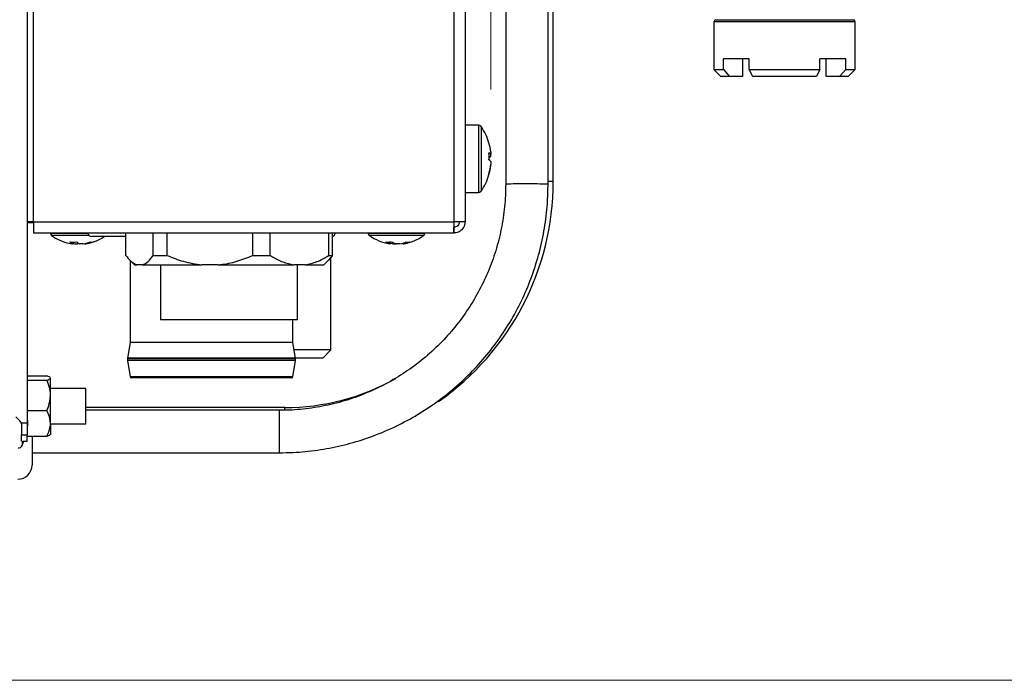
# Paper-space layout 'Specification Drawing' of a CAD drawing. Header units: millimetres. Extents: x 0 to 420, y 0 to 297.
# Tile 22 of 38: x 123 to 139, y 179 to 189. Entities that reach past the tile are written whole.
import ezdxf

# ---------------------------------------------------------------- set-up
doc = ezdxf.new("R2010")
doc.units = ezdxf.units.MM
doc.styles.add('SLDTEXTSTYLE0', font='TXT', dxfattribs={"width": 0.75})
doc.dimstyles.new('SLDDIMSTYLE2', dxfattribs={"dimtxt": 3.5, "dimasz": 3.302, "dimexe": 0, "dimexo": 0.0625, "dimgap": 0.875, "dimtad": 1, "dimlfac": 9, "dimrnd": 1e-09, "dimzin": 12, "dimdsep": 46, "dimtxsty": 'SLDTEXTSTYLE0', "dimsah": 1, "dimcen": 0.09, "dimadec": 0, "dimazin": 3, "dimtfac": 1, "dimtofl": 0, "dimtmove": 0, "dimatfit": 3, "dimfxl": 0, "dimfrac": 2, "dimtolj": 1, "dimtzin": 12, "dimarcsym": 0})
doc.dimstyles.new('SLDDIMSTYLE9', dxfattribs={"dimtxt": 3.5, "dimasz": 3.302, "dimexe": 0, "dimexo": 0.0625, "dimgap": 0.875, "dimtad": 1, "dimdec": 0, "dimlfac": 9, "dimrnd": 1e-09, "dimzin": 12, "dimdsep": 46, "dimtxsty": 'SLDTEXTSTYLE0', "dimsah": 1, "dimcen": 0.09, "dimadec": 0, "dimazin": 3, "dimtfac": 1, "dimtdec": 0, "dimtofl": 0, "dimtmove": 0, "dimatfit": 3, "dimfxl": 0, "dimfrac": 2, "dimtolj": 1, "dimtzin": 12, "dimarcsym": 0})

# ---------------------------------------------------------------- blocks, each defined once
blk = doc.blocks.new('_D_13')
at = {"color": 8, "linetype": 'Continuous', "lineweight": 0}
for p, q in [((67.578, 210.837), (67.578, 271.817)), ((130.793, 187.882), (130.793, 271.817)), ((130.793, 270.817), (67.578, 270.817))]:
    blk.add_line(p, q, dxfattribs=at)
at = {"color": 8, "linetype": 'Continuous', "lineweight": 18}
for points in [[(67.578, 270.817), (70.88, 270.309), (70.88, 271.325)], [(130.793, 270.817), (127.491, 271.325), (127.491, 270.309)]]:
    blk.add_solid(points, dxfattribs=at)
at = {"color": 8, "linetype": 'Continuous', "lineweight": 18, "char_height": 3.5, "attachment_point": 1, "style": 'SLDTEXTSTYLE0'}
for s, insert in [('570', (90.528, 275.33)), ('mm', (98.287, 275.33)), ('DEPTH', (91.826, 269.774))]:
    blk.add_mtext(s, dxfattribs=dict(at, insert=insert))
blk = doc.blocks.new('_D_14')
at = {"color": 8, "linetype": 'Continuous', "lineweight": 0}
for p, q in [((131.456, 259.237), (148.303, 259.237)), ((147.303, 259.237), (147.303, 178.593)), ((122.718, 178.593), (148.303, 178.593))]:
    blk.add_line(p, q, dxfattribs=at)
at = {"color": 8, "linetype": 'Continuous', "lineweight": 18}
for points in [[(147.303, 259.237), (146.795, 255.935), (147.811, 255.935)], [(147.303, 178.593), (147.811, 181.895), (146.795, 181.895)]]:
    blk.add_solid(points, dxfattribs=at)
at = {"color": 8, "linetype": 'Continuous', "lineweight": 18, "char_height": 3.5, "attachment_point": 1, "rotation": 90, "style": 'SLDTEXTSTYLE0'}
for s, insert in [('720 - 750mm', (142.79, 205.434)), ('HEIGHT', (148.346, 211.639))]:
    blk.add_mtext(s, dxfattribs=dict(at, insert=insert))

psp = doc.layouts.new('Specification Drawing')

# ---------------------------------------------------------------- linework, layer by layer
at = {"color": 7, "linetype": 'Continuous', "lineweight": 25}
for p, q in [((130.3893, 252.042), (130.3893, 185.8036)), ((123.6004, 185.8036), (123.6004, 251.859)), ((130.2116, 251.911), (130.2116, 185.8036)), ((123.5004, 251.5825), (123.5004, 182.6377)), ((131.028, 199.1699), (131.028, 186.393)), ((131.6947, 186.393), (131.6947, 193.4203)), ((131.776, 186.437), (131.776, 193.3731)), ((134.3038, 188.9487), (134.3038, 188.1987)), ((136.526, 188.9487), (134.3038, 188.9487)), ((134.3316, 188.9765), (136.4982, 188.9765)), ((134.6625, 188.9802), (136.1674, 188.9802)), ((136.526, 188.1987), (136.526, 188.9487)), ((134.8594, 188.3654), (134.4527, 188.3654)), ((134.4527, 188.1987), (134.4527, 188.3654)), ((134.7606, 188.0876), (134.7606, 188.3654)), ((134.8594, 188.1987), (134.8594, 188.3654)), ((136.3772, 188.3654), (135.9705, 188.3654)), ((135.9705, 188.1987), (135.9705, 188.3654)), ((136.0692, 188.0876), (136.0692, 188.3654)), ((136.3772, 188.1987), (136.3772, 188.3654)), ((134.3038, 188.1987), (134.4149, 188.0876)), ((134.3038, 188.1987), (134.4527, 188.1987)), ((134.4527, 188.1987), (134.5489, 188.0876)), ((134.9149, 188.0876), (134.8594, 188.1987)), ((134.8594, 188.1987), (135.9705, 188.1987)), ((135.9705, 188.1987), (135.9149, 188.0876)), ((136.2809, 188.0876), (136.3772, 188.1987)), ((136.3772, 188.1987), (136.526, 188.1987)), ((136.4149, 188.0876), (136.526, 188.1987)), ((134.5489, 188.0876), (134.4149, 188.0876)), ((134.7606, 188.0876), (134.5489, 188.0876)), ((135.9149, 188.0876), (134.9149, 188.0876)), ((136.2809, 188.0876), (136.0692, 188.0876)), ((136.4149, 188.0876), (136.2809, 188.0876)), ((130.6011, 187.3203), (130.3893, 187.3203)), ((130.6011, 187.3203), (130.6011, 186.2648)), ((130.6422, 187.2988), (130.6422, 186.2863)), ((130.7661, 187.0365), (130.7663, 187.0366)), ((130.7929, 186.9005), (130.7929, 186.8649)), ((130.7929, 186.8332), (130.7929, 186.8657)), ((130.7929, 186.7519), (130.7929, 186.7028)), ((130.7929, 186.6846), (130.7929, 186.7028)), ((130.7663, 186.5485), (130.7661, 186.5486)), ((131.776, 186.437), (131.6947, 186.437)), ((130.3893, 186.2648), (130.6011, 186.2648)), ((123.6004, 185.8036), (123.5004, 185.8036)), ((123.5004, 185.7925), (123.6004, 185.7925)), ((123.6004, 185.8036), (130.2116, 185.8036)), ((123.6004, 185.8036), (123.6004, 185.6259)), ((130.3893, 185.8036), (130.2116, 185.8036)), ((130.2116, 185.6259), (130.2116, 185.7148)), ((130.21, 185.6259), (123.6004, 185.6259)), ((123.8671, 185.6259), (123.8671, 185.6209)), ((124.4562, 185.6209), (123.8671, 185.6209)), ((124.4703, 185.5887), (123.8834, 185.5887)), ((125.0535, 185.5703), (124.5116, 185.5703)), ((125.0535, 185.2725), (125.0535, 185.6259)), ((125.4856, 185.2725), (125.4856, 185.6259)), ((125.701, 185.2725), (125.701, 185.6259)), ((127.0516, 185.2725), (127.0516, 185.6259)), ((127.3258, 185.2725), (127.3258, 185.6259)), ((128.2442, 185.2725), (128.2442, 185.6259)), ((128.303, 185.2725), (128.303, 185.6259)), ((128.8671, 185.6259), (128.8671, 185.6209)), ((129.756, 185.6209), (128.8671, 185.6209)), ((129.7397, 185.5887), (128.8834, 185.5887)), ((129.756, 185.6209), (129.756, 185.6259)), ((130.2116, 185.6259), (130.21, 185.6259)), ((124.222, 185.4568), (124.2006, 185.4568)), ((124.2441, 185.4568), (124.2952, 185.4568)), ((124.2946, 185.4773), (124.2952, 185.4568)), ((124.3791, 185.4568), (124.3279, 185.4568)), ((124.4011, 185.4568), (124.4225, 185.4568)), ((129.2109, 185.4568), (129.1995, 185.4568)), ((129.2621, 185.4568), (129.3067, 185.4568)), ((129.361, 185.4568), (129.3067, 185.4568)), ((129.4122, 185.4568), (129.4237, 185.4568)), ((125.4856, 185.2725), (125.701, 185.2725)), ((127.0516, 185.2725), (127.3258, 185.2725)), ((128.303, 185.2725), (128.2402, 185.2008)), ((128.2442, 185.2725), (128.303, 185.2725)), ((128.2804, 183.7881), (128.2804, 185.2468)), ((125.1152, 185.1997), (125.189, 185.1259)), ((125.1227, 185.1922), (125.1227, 183.9056)), ((125.189, 185.1259), (125.228, 185.1259)), ((125.3111, 185.1259), (125.228, 185.1259)), ((125.3111, 185.1259), (126.2465, 185.1259)), ((125.6004, 185.1259), (125.6004, 184.2592)), ((126.5061, 185.1259), (126.2465, 185.1259)), ((126.5061, 185.1259), (127.6967, 185.1259)), ((127.8732, 185.1259), (127.6967, 185.1259)), ((127.756, 184.2592), (127.756, 185.1259)), ((127.8732, 185.1259), (128.1675, 185.1259)), ((128.1675, 185.1259), (128.2413, 185.1997)), ((127.756, 184.2592), (125.6004, 184.2592)), ((127.6782, 183.9056), (127.6782, 184.2592)), ((125.1223, 183.9017), (125.0789, 183.6555)), ((127.6786, 183.9017), (125.1223, 183.9017)), ((127.6782, 183.9056), (125.1227, 183.9056)), ((127.722, 183.6555), (127.6786, 183.9017)), ((128.2804, 183.7881), (127.6986, 183.7881)), ((128.1516, 183.6592), (128.2804, 183.7881)), ((125.0786, 183.6517), (125.0786, 183.627)), ((127.7223, 183.6517), (125.0786, 183.6517)), ((127.7223, 183.627), (125.0786, 183.627)), ((127.722, 183.6555), (125.0789, 183.6555)), ((125.0789, 183.6235), (125.1197, 183.3668)), ((127.722, 183.6235), (125.0789, 183.6235)), ((127.6812, 183.3668), (127.722, 183.6235)), ((128.1516, 183.6592), (127.7213, 183.6592)), ((127.7223, 183.627), (127.7223, 183.6517)), ((123.5004, 183.3777), (123.8116, 183.3777)), ((123.5004, 183.3109), (123.8116, 183.3109)), ((123.8671, 183.0739), (123.8671, 183.3443)), ((127.6812, 183.3668), (125.1197, 183.3668)), ((127.6593, 183.3481), (125.1416, 183.3481)), ((124.4227, 183.1814), (123.8671, 183.1814)), ((123.8671, 182.6332), (123.8671, 183.0739)), ((124.4227, 182.6259), (124.4227, 183.1814)), ((123.5004, 182.8369), (123.8116, 182.8369)), ((127.5538, 182.8814), (124.4227, 182.8814)), ((127.4724, 182.8377), (124.4227, 182.8377)), ((127.4724, 182.5216), (127.4724, 182.8377)), ((127.5538, 182.8436), (127.5538, 182.8814)), ((123.3839, 182.6728), (123.3227, 182.7356)), ((123.4116, 182.6377), (123.3839, 182.6728)), ((123.5004, 182.6377), (123.4116, 182.6377)), ((123.4116, 182.6377), (123.4116, 182.4512)), ((123.5004, 182.6377), (123.5004, 182.4512)), ((123.8671, 182.6332), (123.8671, 182.4592)), ((123.8671, 182.6259), (124.4227, 182.6259)), ((123.4116, 182.4512), (123.5004, 182.4512)), ((123.4116, 182.3536), (123.4116, 182.4512)), ((123.5004, 182.3536), (123.5004, 182.4512)), ((127.4724, 182.1711), (127.4724, 182.5216)), ((123.4116, 182.3536), (123.5004, 182.3536)), ((123.4227, 182.2858), (123.4473, 182.3536)), ((123.4227, 182.3536), (123.4227, 182.2858)), ((123.5004, 182.4296), (123.8116, 182.4296)), ((123.5782, 182.4296), (123.5782, 181.9759)), ((123.5782, 182.1711), (127.4724, 182.1711))]:
    psp.add_line(p, q, dxfattribs=at)
at = {"color": 7, "linetype": 'Continuous', "lineweight": 25, "flags": 128}
for points in [[(130.7655, 186.7925), (130.7659, 186.7821), (130.7661, 186.7731)], [(124.2219, 185.4605), (124.2295, 185.4592), (124.2441, 185.4568)]]:
    psp.add_lwpolyline(points, dxfattribs=at)
at = {"color": 7, "linetype": 'Continuous', "lineweight": 25}
for centre, radius, start, end in [((134.3316, 188.9487), 0.0278, 90, 180), ((134.6486, 189.0043), 0.0278, 270, 300), ((136.1813, 189.0043), 0.0278, 240, 270), ((136.4982, 188.9487), 0.0278, 0, 90), ((130.6011, 187.2703), 0.05, 34.71791, 90), ((129.9116, 186.7925), 0.8889, 16.12048, 34.71791), ((130.7475, 187.0341), 0.0188, 7.40458, 24.14047), ((129.9326, 186.8015), 0.866, 6.56484, 16.11059), ((130.7262, 186.8106), 0.086, 39.13126, 63.48622), ((129.8146, 186.8311), 0.9517, 356.59642, 3.40358), ((130.7262, 186.8875), 0.086, 296.51378, 320.86874), ((129.7899, 186.7925), 0.9764, 358.85769, 1.14231), ((130.7262, 186.6976), 0.086, 39.13126, 63.48622), ((129.9326, 186.8018), 0.866, 343.88941, 353.43516), ((129.9326, 186.7836), 0.866, 343.88941, 353.43516), ((129.9116, 186.7925), 0.8889, 325.28209, 343.87952), ((130.741, 186.5524), 0.0253, 339.00907, 20.99093), ((127.5538, 186.437), 4.2222, 304.92077, 0), ((131.2517, 181.0767), 5.3211, 88.96416, 92.40982), ((131.4374, 178.8062), 7.5912, 88.05802, 90.67547), ((130.6011, 186.3148), 0.05, 270, 325.28209), ((123.9071, 185.6209), 0.04, 180, 233.64163), ((124.3116, 186.1703), 0.7222, 233.64163, 257.9453), ((124.5116, 185.6259), 0.0556, 180, 270), ((124.3116, 186.1703), 0.7222, 282.0547, 303.82216), ((128.2893, 185.6259), 0.0556, 284.20168, 0), ((128.9071, 185.6209), 0.04, 180, 233.64163), ((129.3116, 186.1703), 0.7222, 233.64163, 261.06877), ((129.3116, 186.1703), 0.7222, 278.93123, 306.35837), ((129.716, 185.6209), 0.04, 306.35837, 0), ((124.2903, 186.0709), 0.6206, 257.94385, 261.6881), ((124.2279, 186.1658), 0.6829, 265.55355, 274.44645), ((124.2755, 185.5999), 0.1528, 228.81444, 249.4928), ((124.3814, 185.5999), 0.1528, 228.81444, 249.4928), ((124.2514, 185.5791), 0.1299, 289.71495, 297.60323), ((124.2887, 186.0744), 0.6241, 278.32621, 289.19295), ((124.3321, 186.0744), 0.6241, 278.32621, 289.19295), ((124.5156, 185.5985), 0.1156, 259.17933, 280.82067), ((129.191, 186.0422), 0.5593, 265.08624, 274.91376), ((129.2733, 185.7033), 0.2543, 239.19255, 255.80426), ((129.3443, 185.9651), 0.5148, 254.99926, 260.82061), ((129.3691, 185.7033), 0.2543, 239.19255, 255.80426), ((129.2776, 185.971), 0.5209, 279.21416, 291.07309), ((129.3402, 185.971), 0.5209, 279.21416, 291.07309), ((129.4962, 185.7222), 0.2393, 262.48429, 277.51571), ((125.1004, 183.9056), 0.0222, 350, 0), ((127.7004, 183.9056), 0.0222, 180, 190), ((125.1008, 183.6517), 0.0222, 170, 180), ((125.1008, 183.627), 0.0222, 180, 189.0376), ((127.7001, 183.6517), 0.0222, 0, 10), ((127.7001, 183.627), 0.0222, 350.9624, 0), ((125.1416, 183.3703), 0.0222, 189.0376, 270), ((127.5538, 186.437), 3.5556, 270, 299.39205), ((127.6593, 183.3703), 0.0222, 270, 350.9624), ((123.3688, 182.3054), 0.0573, 258.43435, 340), ((123.356, 181.9759), 0.2222, 270, 0)]:
    psp.add_arc(centre, radius, start, end, dxfattribs=at)
for points, knots in [([(127.4724, 182.1711), (127.5427, 182.1721), (127.7413, 182.1751), (128.0672, 182.2075), (128.4459, 182.2787), (128.8166, 182.3846), (129.1761, 182.5236), (129.5215, 182.6949), (129.8498, 182.8968), (130.1584, 183.1279), (130.4446, 183.3861), (130.7062, 183.6693), (130.9408, 183.9751), (131.1466, 184.301), (131.3219, 184.6443), (131.4652, 185.0022), (131.5754, 185.3716), (131.6509, 185.7495), (131.6891, 186.0913), (131.6931, 186.3063), (131.6947, 186.393)], [0, 0, 0, 0, 0.0317983, 0.0898462, 0.1479082, 0.2059702, 0.2640322, 0.3220942, 0.3801561, 0.438218, 0.4962799, 0.5543418, 0.6124036, 0.6704653, 0.728527, 0.7865887, 0.8446504, 0.902712, 0.9607736, 1, 1, 1, 1]), ([(131.028, 186.393), (131.0271, 186.3338), (131.0244, 186.157), (130.9939, 185.8633), (130.9244, 185.5165), (130.8202, 185.1783), (130.6832, 184.8521), (130.5144, 184.5411), (130.3156, 184.2484), (130.0888, 183.9769), (129.8361, 183.7292), (129.5601, 183.5078), (129.2635, 183.3149), (128.9492, 183.1524), (128.6203, 183.0219), (128.2801, 182.9246), (127.9319, 182.8618), (127.6612, 182.8395), (127.508, 182.8381), (127.4724, 182.8377)], [0, 0, 0, 0, 0.0318003, 0.0950564, 0.1583319, 0.2216074, 0.2848829, 0.3481583, 0.4114337, 0.474709, 0.5379843, 0.6012595, 0.6645346, 0.7278097, 0.7910847, 0.8543597, 0.9176346, 0.9809095, 1, 1, 1, 1]), ([(129.2109, 185.4568), (129.2113, 185.4663), (129.2119, 185.4785), (129.2124, 185.4907), (129.2126, 185.4933)], [0, 0, 0, 0, 0.7811372, 1, 1, 1, 1]), ([(125.0535, 185.2725), (125.0783, 185.2411), (125.1346, 185.1699), (125.1945, 185.1417), (125.228, 185.1259)], [0, 0, 0, 0, 0.440636, 1, 1, 1, 1]), ([(125.3111, 185.1259), (125.3132, 185.1265), (125.3439, 185.1357), (125.4037, 185.1718), (125.4581, 185.2387), (125.4856, 185.2725)], [0, 0, 0, 0, 0.0350083, 0.5116766, 1, 1, 1, 1]), ([(125.701, 185.2725), (125.7853, 185.2386), (125.9615, 185.1677), (126.1489, 185.1402), (126.2465, 185.1259)], [0, 0, 0, 0, 0.4788519, 1, 1, 1, 1]), ([(126.5061, 185.1259), (126.5182, 185.1271), (126.6172, 185.1369), (126.8035, 185.1748), (126.9683, 185.2397), (127.0516, 185.2725)], [0, 0, 0, 0, 0.0646874, 0.5271239, 1, 1, 1, 1]), ([(127.3258, 185.2725), (127.337, 185.2655), (127.4013, 185.2256), (127.5233, 185.1625), (127.6386, 185.1382), (127.6967, 185.1259)], [0, 0, 0, 0, 0.0946826, 0.5429743, 1, 1, 1, 1]), ([(127.8732, 185.1259), (127.9358, 185.1394), (128.0625, 185.1669), (128.1836, 185.2342), (128.2437, 185.2722), (128.2442, 185.2725)], [0, 0, 0, 0, 0.4914756, 0.9960317, 1, 1, 1, 1]), ([(123.8671, 183.3443), (123.8605, 183.3529), (123.8516, 183.3644), (123.8196, 183.375), (123.8116, 183.3777)], [0, 0, 0, 0, 0.7497613, 1, 1, 1, 1]), ([(123.8116, 183.3109), (123.8366, 183.3204), (123.8654, 183.3314), (123.8669, 183.3428), (123.8671, 183.3443)], [0, 0, 0, 0, 0.8696642, 1, 1, 1, 1]), ([(123.8671, 183.0739), (123.8669, 183.0833), (123.8655, 183.1566), (123.8432, 183.2371), (123.8146, 183.3037), (123.8116, 183.3109)], [0, 0, 0, 0, 0.11564687, 0.90453428, 1, 1, 1, 1]), ([(123.8116, 182.8369), (123.82, 182.8569), (123.852, 182.9326), (123.8607, 183.014), (123.8671, 183.0739)], [0, 0, 0, 0, 0.2643068, 1, 1, 1, 1]), ([(123.8671, 182.6332), (123.8605, 182.6856), (123.8516, 182.7556), (123.8196, 182.8206), (123.8116, 182.8369)], [0, 0, 0, 0, 0.7497613, 1, 1, 1, 1]), ([(123.5004, 182.7105), (123.5047, 182.6858), (123.5135, 182.6357), (123.5048, 182.5855), (123.5004, 182.56)], [0, 0, 0, 0, 0.4921842, 1, 1, 1, 1]), ([(123.8116, 182.4296), (123.8366, 182.4877), (123.8654, 182.5544), (123.8669, 182.6241), (123.8671, 182.6332)], [0, 0, 0, 0, 0.8696642, 1, 1, 1, 1]), ([(123.8671, 182.463), (123.8605, 182.4544), (123.8516, 182.4429), (123.8196, 182.4323), (123.8116, 182.4296)], [0, 0, 0, 0, 0.74976129, 1, 1, 1, 1])]:
    psp.add_open_spline(points, degree=3, knots=knots, dxfattribs=at)
for points in [[(130.2116, 185.8036), (130.2114, 185.7804), (130.2112, 185.7338), (130.2108, 185.675), (130.2104, 185.6339), (130.2101, 185.6285), (130.21, 185.6259)], [(130.3004, 185.8036), (130.2991, 185.792), (130.2964, 185.7687), (130.2759, 185.7393), (130.2465, 185.7188), (130.2232, 185.7161), (130.2116, 185.7148)], [(130.3893, 185.8036), (130.3867, 185.7804), (130.3813, 185.7338), (130.3402, 185.675), (130.2814, 185.6339), (130.2349, 185.6285), (130.2116, 185.6259)]]:
    psp.add_open_spline(points, degree=3, dxfattribs=at)

# ---------------------------------------------------------------- dimensions: what is measured, and where the dimension line sits
at = {"color": 8, "linetype": 'Continuous', "lineweight": 18}
dim = psp.add_linear_dim(base=(67.5782, 265.2618), p1=(130.7929, 186.8823), p2=(67.5782, 209.8368), text='<>mm\\XDEPTH', dimstyle='SLDDIMSTYLE9', dxfattribs=at)
dim.commit()
dim.dimension.update_dxf_attribs({"geometry": '_D_13', "text_midpoint": (98.7825, 265.2618), "dimtype": 160})
dim = psp.add_linear_dim(base=(152.8581, 178.5925), p1=(130.4558, 259.237), p2=(121.7184, 178.5925), angle=90, text='720 - 750mm\\XHEIGHT', dimstyle='SLDDIMSTYLE2', dxfattribs=at)
dim.commit()
dim.dimension.update_dxf_attribs({"geometry": '_D_14', "text_midpoint": (152.8581, 219.636), "dimtype": 160})

doc.saveas('drawing.dxf')
